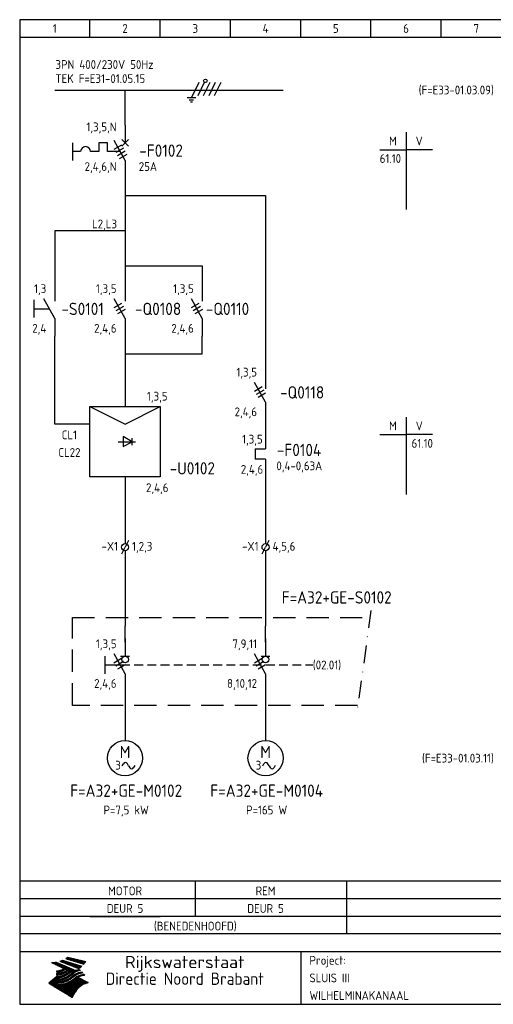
# Model space of a CAD drawing. Extents: x 10 to 410, y 10 to 290.
# Tile 1 of 2: x 10 to 145, y 10 to 290. Entities that reach past the tile are written whole.
import ezdxf
from ezdxf.enums import TextEntityAlignment as Align

# ---------------------------------------------------------------- set-up
doc = ezdxf.new("R2010")
doc.units = 0
doc.header["$MEASUREMENT"] = 0
doc.header["$PDMODE"] = 1
for name, pattern in [('DASHDOT', [1, 0.5, -0.25, 0, -0.25]), ('DASHED', [0.75, 0.5, -0.25]), ('HIDDEN', [9.525, 6.35, -3.175])]:
    doc.linetypes.add(name, pattern=pattern)
for name, color, linetype in [('0-25', 7, 'CONTINUOUS'), ('0-35', 2, 'CONTINUOUS'), ('0-50', 3, 'CONTINUOUS'), ('B-25', 7, 'CONTINUOUS'), ('B-35', 2, 'CONTINUOUS'), ('S-25', 7, 'CONTINUOUS'), ('S-70', 5, 'CONTINUOUS')]:
    doc.layers.add(name, color=color, linetype=linetype)
doc.styles.add('ISO', font='iso.shx')
doc.styles.get("Standard").update_dxf_attribs({"font": 'iso.shx'})

# ---------------------------------------------------------------- blocks, each defined once
blk = doc.blocks.new('KADERA3')
at = {"layer": '0-25'}
for p, q in [((30, 285), (30, 290)), ((50, 285), (50, 290)), ((70, 285), (70, 290)), ((90, 285), (90, 290)), ((110, 285), (110, 290)), ((130, 285), (130, 290)), ((10, 285), (410, 285)), ((410, 45), (10, 45)), ((410, 40), (10, 40)), ((410, 35), (10, 35)), ((410, 30), (10, 30))]:
    blk.add_line(p, q, dxfattribs=at)
at = {"layer": '0-25', "color": 7}
for p, q in [((21.94, 22.42), (22.53, 22.42)), ((22.06, 22.48), (22.36, 22.48)), ((22.18, 22.53), (27.65, 20.8)), ((22.18, 22.53), (27.65, 20.8)), ((23.14, 22.99), (28.22, 21.46)), ((23.14, 22.99), (28.22, 21.46)), ((23.15, 22.98), (25.33, 22.98)), ((23.23, 23.04), (25.09, 23.04)), ((23.32, 23.1), (24.84, 23.1)), ((23.34, 22.93), (25.57, 22.93)), ((23.4, 23.15), (24.6, 23.15)), ((23.49, 23.21), (24.36, 23.21)), ((23.52, 22.87), (25.81, 22.87)), ((23.57, 23.27), (24.12, 23.27)), ((23.64, 23.32), (23.87, 23.32)), ((23.7, 23.36), (28.82, 22.17)), ((23.7, 23.36), (28.82, 22.17)), ((23.71, 22.82), (26.06, 22.82)), ((23.9, 22.76), (26.3, 22.76)), ((24.09, 22.7), (26.54, 22.7)), ((24.27, 22.65), (26.78, 22.65)), ((24.46, 22.59), (27.03, 22.59)), ((24.65, 22.53), (27.27, 22.53)), ((24.84, 22.48), (27.51, 22.48)), ((25.02, 22.42), (27.75, 22.42)), ((19.1, 21.89), (25.12, 19)), ((19.1, 21.89), (25.12, 19)), ((19.17, 21.86), (20.7, 21.86)), ((19.29, 21.8), (20.83, 21.8)), ((19.4, 21.75), (20.96, 21.75)), ((19.52, 21.69), (21.09, 21.69)), ((19.64, 21.63), (21.22, 21.63)), ((19.74, 21.92), (20.56, 21.92)), ((19.75, 21.58), (21.36, 21.58)), ((19.87, 21.52), (21.49, 21.52)), ((19.99, 21.47), (21.62, 21.47)), ((20.11, 21.41), (21.75, 21.41)), ((20.22, 21.35), (21.88, 21.35)), ((20.25, 21.97), (20.43, 21.97)), ((20.34, 21.3), (22.02, 21.3)), ((20.38, 21.99), (26.02, 19.59)), ((20.38, 21.99), (26.02, 19.59)), ((20.46, 21.24), (22.15, 21.24)), ((20.57, 21.18), (22.28, 21.18)), ((20.69, 21.13), (22.41, 21.13)), ((20.81, 21.07), (22.55, 21.07)), ((20.92, 21.02), (22.68, 21.02)), ((21.04, 20.96), (22.81, 20.96)), ((21.16, 20.9), (22.94, 20.9)), ((21.19, 19.61), (22.35, 19.61)), ((21.27, 20.85), (23.07, 20.85)), ((21.39, 20.79), (23.21, 20.79)), ((21.42, 19.67), (22.47, 19.67)), ((21.47, 22.25), (26.83, 20.19)), ((21.47, 22.25), (26.83, 20.19)), ((21.49, 22.25), (23.07, 22.25)), ((21.51, 20.73), (23.34, 20.73)), ((21.6, 22.2), (23.25, 22.2)), ((21.62, 19.72), (22.59, 19.72)), ((21.63, 20.68), (23.47, 20.68)), ((21.65, 22.31), (22.89, 22.31)), ((21.74, 20.62), (23.6, 20.62)), ((21.75, 22.14), (23.42, 22.14)), ((21.8, 22.37), (22.71, 22.37)), ((21.8, 19.78), (22.69, 19.78)), ((21.86, 20.57), (23.73, 20.57)), ((21.9, 22.08), (23.6, 22.08)), ((21.96, 19.83), (22.79, 19.83)), ((21.98, 20.51), (23.87, 20.51)), ((22.04, 22.03), (23.78, 22.03)), ((22.09, 20.45), (24, 20.45)), ((22.11, 19.89), (22.89, 19.89)), ((22.19, 21.97), (23.96, 21.97)), ((22.21, 20.4), (24.13, 20.4)), ((22.24, 19.95), (22.99, 19.95)), ((22.33, 20.34), (24.26, 20.34)), ((22.34, 21.92), (24.13, 21.92)), ((22.37, 20), (23.08, 20)), ((22.44, 20.28), (24.4, 20.28)), ((22.48, 21.86), (24.31, 21.86)), ((22.49, 20.06), (23.04, 20.06)), ((22.56, 20.23), (24.53, 20.23)), ((22.61, 20.12), (22.93, 20.12)), ((22.63, 21.8), (24.49, 21.8)), ((22.68, 20.17), (24.66, 20.17)), ((22.71, 20.17), (22.82, 20.17)), ((23.11, 20.02), (22.77, 20.2)), ((23.11, 20.02), (22.77, 20.2)), ((22.78, 21.75), (24.67, 21.75)), ((22.79, 20.12), (24.79, 20.12)), ((22.91, 20.06), (24.92, 20.06)), ((22.92, 21.69), (24.85, 21.69)), ((23.03, 20), (25.06, 20)), ((23.07, 21.63), (25.02, 21.63)), ((23.15, 19.95), (25.19, 19.95)), ((23.22, 21.58), (25.2, 21.58)), ((23.26, 19.89), (25.32, 19.89)), ((23.3, 19.61), (23.88, 19.61)), ((23.36, 21.52), (25.38, 21.52)), ((23.38, 19.83), (25.45, 19.83)), ((23.39, 19.67), (23.81, 19.67)), ((23.45, 19.7), (23.58, 19.79)), ((23.45, 19.7), (23.58, 19.79)), ((23.48, 19.72), (23.7, 19.72)), ((23.5, 19.78), (25.58, 19.78)), ((23.51, 21.47), (25.56, 21.47)), ((23.56, 19.78), (23.59, 19.78)), ((23.56, 19.39), (23.9, 19.62)), ((23.56, 19.39), (23.9, 19.62)), ((23.58, 19.79), (23.9, 19.62)), ((23.58, 19.79), (23.9, 19.62)), ((23.61, 19.72), (25.72, 19.72)), ((23.66, 21.41), (25.74, 21.41)), ((23.73, 19.67), (25.85, 19.67)), ((23.8, 21.35), (25.91, 21.35)), ((23.85, 19.61), (25.98, 19.61)), ((23.95, 21.3), (26.09, 21.3)), ((24.09, 21.24), (26.27, 21.24)), ((24.24, 21.18), (26.45, 21.18)), ((24.39, 21.13), (26.62, 21.13)), ((24.53, 21.07), (26.8, 21.07)), ((24.68, 21.02), (26.98, 21.02)), ((24.83, 20.96), (27.16, 20.96)), ((24.97, 20.9), (27.34, 20.9)), ((25.12, 20.85), (27.51, 20.85)), ((25.21, 22.37), (28, 22.37)), ((25.27, 20.79), (27.63, 20.79)), ((25.4, 22.31), (28.24, 22.31)), ((25.41, 20.73), (27.57, 20.73)), ((25.56, 20.68), (27.51, 20.68)), ((25.58, 22.25), (28.48, 22.25)), ((25.71, 20.62), (27.44, 20.62)), ((25.77, 22.2), (28.72, 22.2)), ((25.85, 20.57), (27.37, 20.57)), ((25.96, 22.14), (28.79, 22.14)), ((26, 20.51), (27.29, 20.51)), ((26.06, 19.61), (26.85, 19.61)), ((26.15, 22.08), (28.75, 22.08)), ((26.15, 20.45), (27.22, 20.45)), ((26.21, 19.67), (27.23, 19.67)), ((26.29, 20.4), (27.14, 20.4)), ((26.33, 22.03), (28.71, 22.03)), ((26.44, 20.34), (27.06, 20.34)), ((26.44, 19.72), (27.18, 19.72)), ((26.52, 21.97), (28.66, 21.97)), ((26.59, 20.28), (26.97, 20.28)), ((26.71, 21.92), (28.62, 21.92)), ((26.73, 20.23), (26.89, 20.23)), ((26.9, 21.86), (28.57, 21.86)), ((27.08, 21.8), (28.52, 21.8)), ((27.13, 19.78), (27.25, 19.64)), ((27.13, 19.78), (27.25, 19.64)), ((27.27, 21.75), (28.48, 21.75)), ((27.46, 21.69), (28.43, 21.69)), ((27.65, 21.63), (28.38, 21.63)), ((27.83, 21.58), (28.33, 21.58)), ((28.02, 21.52), (28.28, 21.52)), ((28.21, 21.47), (28.22, 21.47)), ((20.58, 17.88), (18.3, 16)), ((20.58, 17.88), (18.3, 16)), ((19.33, 16.85), (21.07, 16.85)), ((19.4, 16.91), (21.55, 16.91)), ((19.47, 16.97), (21.88, 16.97)), ((19.54, 17.02), (22.13, 17.02)), ((19.61, 17.08), (22.34, 17.08)), ((19.67, 17.13), (20.6, 17.13)), ((19.74, 17.19), (20.6, 17.19)), ((19.81, 17.25), (20.6, 17.25)), ((19.88, 17.3), (20.6, 17.3)), ((19.95, 17.36), (20.6, 17.36)), ((20.01, 17.42), (20.6, 17.42)), ((20.08, 17.47), (20.93, 17.47)), ((20.15, 17.53), (21.26, 17.53)), ((20.22, 17.58), (21.51, 17.58)), ((20.29, 17.64), (21.72, 17.64)), ((20.35, 17.7), (21.9, 17.7)), ((20.42, 17.75), (22.07, 17.75)), ((20.49, 17.81), (22.22, 17.81)), ((20.56, 17.87), (22.36, 17.87)), ((20.6, 19.11), (20.58, 19.51)), ((20.6, 19.11), (20.58, 19.51)), ((20.58, 19.5), (22.09, 19.5)), ((20.58, 19.44), (21.95, 19.44)), ((20.59, 19.38), (21.79, 19.38)), ((20.59, 19.33), (21.62, 19.33)), ((20.59, 19.27), (21.42, 19.27)), ((20.6, 19.22), (21.2, 19.22)), ((20.6, 19.16), (20.93, 19.16)), ((20.6, 19.11), (20.69, 19.12)), ((20.6, 19.11), (20.69, 19.12)), ((20.6, 18.79), (20.77, 18.81)), ((20.6, 18.79), (20.77, 18.81)), ((20.6, 18.29), (20.6, 18.79)), ((20.6, 18.29), (20.6, 18.79)), ((20.6, 18.77), (22.46, 18.77)), ((20.6, 18.71), (22.33, 18.71)), ((20.6, 18.65), (22.19, 18.65)), ((20.6, 18.6), (22.04, 18.6)), ((20.6, 18.54), (21.87, 18.54)), ((20.6, 18.48), (21.68, 18.48)), ((20.6, 18.43), (21.46, 18.43)), ((20.6, 18.37), (21.21, 18.37)), ((20.6, 18.29), (20.88, 18.32)), ((20.6, 18.29), (20.88, 18.32)), ((20.6, 18.32), (20.87, 18.32)), ((20.6, 17.88), (20.86, 17.91)), ((20.6, 17.88), (20.86, 17.91)), ((20.6, 17.43), (20.97, 17.48)), ((20.6, 17.43), (20.97, 17.48)), ((20.6, 17.43), (20.6, 17.09)), ((20.6, 17.43), (20.6, 17.09)), ((20.6, 17.09), (21.26, 17.16)), ((20.6, 17.09), (21.26, 17.16)), ((20.6, 16.8), (21.37, 16.89)), ((20.6, 16.8), (21.37, 16.89)), ((20.6, 16.8), (20.6, 16.45)), ((20.6, 16.8), (20.6, 16.45)), ((20.9, 19.55), (22.23, 19.55)), ((20.9, 18.82), (22.59, 18.82)), ((20.98, 17.92), (22.5, 17.92)), ((21.02, 17.13), (22.53, 17.13)), ((21.32, 18.88), (22.71, 18.88)), ((21.32, 17.98), (22.62, 17.98)), ((21.47, 17.19), (22.7, 17.19)), ((21.59, 18.03), (22.74, 18.03)), ((21.61, 18.93), (22.82, 18.93)), ((21.77, 17.25), (22.85, 17.25)), ((21.8, 18.09), (22.85, 18.09)), ((21.84, 18.99), (22.92, 18.99)), ((21.99, 18.15), (22.95, 18.15)), ((22.01, 17.3), (22.99, 17.3)), ((22.03, 19.05), (23.03, 19.05)), ((22.16, 18.2), (23.05, 18.2)), ((22.21, 19.1), (23.12, 19.1)), ((22.21, 17.36), (23.12, 17.36)), ((22.31, 18.26), (23.15, 18.26)), ((22.36, 19.16), (23.22, 19.16)), ((22.39, 17.42), (23.24, 17.42)), ((22.45, 18.32), (23.24, 18.32)), ((22.51, 19.22), (23.3, 19.22)), ((22.56, 17.47), (23.36, 17.47)), ((22.59, 18.37), (23.33, 18.37)), ((22.64, 19.27), (23.39, 19.27)), ((22.71, 18.43), (23.42, 18.43)), ((22.71, 17.53), (23.47, 17.53)), ((22.77, 19.33), (23.47, 19.33)), ((22.83, 18.48), (23.5, 18.48)), ((22.84, 17.58), (23.57, 17.58)), ((22.89, 19.38), (23.55, 19.38)), ((22.94, 18.54), (23.58, 18.54)), ((22.96, 16.85), (23.86, 16.85)), ((22.97, 17.64), (23.67, 17.64)), ((23, 19.44), (23.63, 19.44)), ((23.04, 18.6), (23.66, 18.6)), ((23.1, 19.5), (23.72, 19.5)), ((23.1, 17.7), (23.77, 17.7)), ((23.12, 16.91), (23.96, 16.91)), ((23.14, 18.65), (23.74, 18.65)), ((23.21, 19.55), (23.8, 19.55)), ((23.21, 17.75), (23.86, 17.75)), ((23.24, 18.71), (23.82, 18.71)), ((23.26, 16.97), (24.05, 16.97)), ((23.32, 17.81), (23.95, 17.81)), ((23.33, 18.77), (23.91, 18.77)), ((23.39, 17.02), (24.14, 17.02)), ((23.42, 18.82), (23.99, 18.82)), ((23.42, 17.87), (24.03, 17.87)), ((23.51, 18.88), (24.07, 18.88)), ((23.52, 17.92), (24.11, 17.92)), ((23.52, 17.08), (24.22, 17.08)), ((23.54, 18.9), (24.3, 19.42)), ((23.54, 18.9), (24.3, 19.42)), ((23.59, 18.93), (24.15, 18.93)), ((23.62, 17.98), (24.2, 17.98)), ((23.63, 17.13), (24.3, 17.13)), ((23.65, 18.59), (24.62, 19.25)), ((23.65, 18.59), (24.62, 19.25)), ((23.67, 18.99), (24.23, 18.99)), ((23.71, 18.03), (24.28, 18.03)), ((23.75, 19.05), (24.32, 19.05)), ((23.75, 17.19), (24.38, 17.19)), ((23.79, 18.09), (24.36, 18.09)), ((23.83, 19.1), (24.4, 19.1)), ((23.85, 17.25), (24.46, 17.25)), ((23.88, 18.15), (24.44, 18.15)), ((23.92, 19.16), (24.48, 19.16)), ((23.94, 18.19), (25.23, 19.07)), ((23.94, 18.19), (25.23, 19.07)), ((23.95, 17.3), (24.55, 17.3)), ((23.96, 19.55), (25.96, 19.55)), ((23.96, 18.2), (24.53, 18.2)), ((24, 19.22), (24.56, 19.22)), ((24.04, 18.26), (24.61, 18.26)), ((24.05, 17.36), (24.63, 17.36)), ((24.06, 17.88), (25.34, 18.76)), ((24.06, 17.88), (25.34, 18.76)), ((24.08, 19.5), (25.88, 19.5)), ((24.08, 19.27), (24.58, 19.27)), ((24.13, 18.32), (24.69, 18.32)), ((24.14, 17.42), (24.71, 17.42)), ((24.16, 19.33), (24.47, 19.33)), ((24.2, 19.44), (25.79, 19.44)), ((24.21, 18.37), (24.77, 18.37)), ((24.23, 17.47), (24.79, 17.47)), ((24.24, 17.48), (25.52, 18.36)), ((24.24, 17.48), (25.52, 18.36)), ((24.25, 19.38), (24.36, 19.38)), ((24.29, 18.43), (24.85, 18.43)), ((24.3, 19.42), (24.62, 19.25)), ((24.3, 19.42), (24.62, 19.25)), ((24.31, 19.38), (25.71, 19.38)), ((24.31, 17.53), (24.87, 17.53)), ((24.35, 17.17), (25.64, 18.05)), ((24.35, 17.17), (25.64, 18.05)), ((24.37, 18.48), (24.94, 18.48)), ((24.39, 17.58), (24.96, 17.58)), ((24.43, 19.33), (25.62, 19.33)), ((24.45, 18.54), (25.02, 18.54)), ((24.47, 17.64), (25.04, 17.64)), ((24.54, 18.6), (25.1, 18.6)), ((24.55, 19.27), (25.54, 19.27)), ((24.56, 17.7), (25.12, 17.7)), ((24.62, 18.65), (25.18, 18.65)), ((24.63, 16.72), (25.91, 17.6)), ((24.63, 16.72), (25.91, 17.6)), ((24.64, 17.75), (25.2, 17.75)), ((24.67, 19.22), (25.45, 19.22)), ((24.7, 18.71), (25.27, 18.71)), ((24.72, 17.81), (25.29, 17.81)), ((24.78, 19.16), (25.37, 19.16)), ((24.78, 18.77), (25.34, 18.77)), ((24.8, 17.87), (25.37, 17.87)), ((24.82, 16.85), (28.23, 16.85)), ((24.87, 18.82), (25.4, 18.82)), ((24.89, 17.92), (25.45, 17.92)), ((24.9, 19.1), (25.28, 19.1)), ((24.9, 16.91), (28.11, 16.91)), ((24.95, 18.88), (25.45, 18.88)), ((24.97, 17.98), (25.53, 17.98)), ((24.99, 16.97), (28, 16.97)), ((25.02, 19.05), (25.2, 19.05)), ((25.03, 18.93), (25.51, 18.93)), ((25.05, 18.03), (25.61, 18.03)), ((25.07, 17.02), (27.89, 17.02)), ((25.11, 18.99), (25.57, 18.99)), ((26.02, 19.59), (25.12, 19)), ((26.02, 19.59), (25.12, 19)), ((25.13, 18.09), (25.68, 18.09)), ((25.15, 17.08), (27.77, 17.08)), ((25.19, 19.05), (25.63, 19.05)), ((25.21, 18.15), (25.75, 18.15)), ((25.23, 17.13), (27.66, 17.13)), ((25.26, 19.1), (25.7, 19.1)), ((25.3, 18.2), (25.82, 18.2)), ((25.31, 17.19), (27.55, 17.19)), ((25.33, 19.16), (25.77, 19.16)), ((25.38, 18.26), (25.89, 18.26)), ((25.39, 19.22), (25.85, 19.22)), ((25.4, 17.25), (27.43, 17.25)), ((25.46, 18.32), (25.97, 18.32)), ((25.47, 19.27), (25.93, 19.27)), ((25.48, 17.3), (27.32, 17.3)), ((25.54, 19.33), (26.03, 19.33)), ((25.54, 18.37), (26.06, 18.37)), ((25.56, 17.36), (27.21, 17.36)), ((25.62, 18.43), (26.14, 18.43)), ((25.63, 19.38), (26.13, 19.38)), ((25.64, 17.42), (27.1, 17.42)), ((25.7, 18.48), (26.24, 18.48)), ((25.72, 19.44), (26.24, 19.44)), ((25.73, 17.47), (26.98, 17.47)), ((25.79, 18.54), (26.34, 18.54)), ((25.81, 17.53), (26.87, 17.53)), ((25.82, 19.5), (26.36, 19.5)), ((25.89, 18.6), (26.46, 18.6)), ((25.89, 17.58), (26.76, 17.58)), ((25.93, 19.55), (26.53, 19.55)), ((25.96, 17.64), (26.64, 17.64)), ((25.99, 18.65), (26.58, 18.65)), ((26.04, 17.7), (26.59, 17.7)), ((26.1, 18.71), (26.72, 18.71)), ((26.12, 17.75), (26.67, 17.75)), ((26.2, 17.81), (26.76, 17.81)), ((26.23, 18.77), (26.89, 18.77)), ((26.29, 17.87), (26.86, 17.87)), ((26.37, 18.82), (27.09, 18.82)), ((26.39, 17.92), (26.97, 17.92)), ((26.49, 17.98), (27.09, 17.98)), ((26.53, 18.88), (27.34, 18.88)), ((26.56, 17.68), (29.54, 16.2)), ((26.56, 17.68), (29.54, 16.2)), ((26.6, 18.03), (27.22, 18.03)), ((26.72, 18.09), (27.38, 18.09)), ((26.73, 18.93), (27.66, 18.93)), ((26.85, 18.15), (27.56, 18.15)), ((26.99, 18.99), (27.9, 18.99)), ((27, 18.2), (27.8, 18.2)), ((27.18, 18.26), (28.13, 18.26)), ((27.26, 19.05), (27.84, 19.05)), ((27.39, 18.32), (28.47, 18.32)), ((27.7, 18.37), (28.49, 18.37)), ((27.78, 19.1), (27.93, 18.96)), ((27.78, 19.1), (27.93, 18.96)), ((28, 18.43), (28.44, 18.43)), ((28.39, 18.48), (28.54, 18.32)), ((28.39, 18.48), (28.54, 18.32)), ((24.94, 11.97), (18.3, 16)), ((24.94, 11.97), (18.3, 16)), ((18.31, 16.01), (20.96, 16.01)), ((18.38, 16.07), (21.46, 16.07)), ((18.38, 15.95), (20.6, 15.95)), ((18.45, 16.12), (21.88, 16.12)), ((18.47, 15.9), (20.6, 15.9)), ((18.52, 16.18), (22.15, 16.18)), ((18.57, 15.84), (20.6, 15.84)), ((18.59, 16.23), (22.38, 16.23)), ((18.65, 16.29), (22.58, 16.29)), ((18.66, 15.78), (20.6, 15.78)), ((18.72, 16.35), (22.75, 16.35)), ((18.75, 15.73), (20.6, 15.73)), ((18.79, 16.4), (22.91, 16.4)), ((18.85, 15.67), (20.6, 15.67)), ((18.86, 16.46), (20.6, 16.46)), ((18.93, 16.52), (20.6, 16.52)), ((18.94, 15.62), (20.6, 15.62)), ((18.99, 16.57), (20.6, 16.57)), ((19.03, 15.56), (27.83, 15.56)), ((19.06, 16.63), (20.6, 16.63)), ((19.12, 15.5), (27.75, 15.5)), ((19.13, 16.68), (20.6, 16.68)), ((19.2, 16.74), (20.6, 16.74)), ((19.22, 15.45), (27.66, 15.45)), ((19.27, 16.8), (20.6, 16.8)), ((19.31, 15.39), (27.58, 15.39)), ((19.4, 15.33), (27.5, 15.33)), ((19.49, 15.28), (27.43, 15.28)), ((19.59, 15.22), (27.36, 15.22)), ((19.68, 15.17), (27.29, 15.17)), ((19.77, 15.11), (27.22, 15.11)), ((19.86, 15.05), (27.15, 15.05)), ((19.96, 15), (27.09, 15)), ((20.05, 14.94), (27.02, 14.94)), ((20.14, 14.88), (26.96, 14.88)), ((20.24, 14.83), (26.9, 14.83)), ((20.33, 14.77), (26.84, 14.77)), ((20.42, 14.72), (26.79, 14.72)), ((20.51, 14.66), (26.73, 14.66)), ((20.6, 16.45), (21.56, 16.56)), ((20.6, 16.45), (21.56, 16.56)), ((20.6, 15.97), (21.67, 16.09)), ((20.6, 15.97), (21.67, 16.09)), ((20.6, 15.97), (20.6, 15.58)), ((20.6, 15.97), (20.6, 15.58)), ((20.6, 15.58), (21.95, 15.73)), ((20.6, 15.58), (21.95, 15.73)), ((20.61, 14.6), (26.68, 14.6)), ((20.7, 16.46), (23.06, 16.46)), ((20.7, 14.55), (26.62, 14.55)), ((20.79, 14.49), (26.57, 14.49)), ((20.88, 14.43), (26.52, 14.43)), ((20.94, 15.62), (27.92, 15.62)), ((20.98, 14.38), (26.47, 14.38)), ((21.07, 14.32), (26.42, 14.32)), ((21.16, 14.27), (26.38, 14.27)), ((21.2, 16.52), (23.2, 16.52)), ((21.25, 14.21), (26.33, 14.21)), ((21.35, 14.15), (26.29, 14.15)), ((21.44, 14.1), (26.24, 14.1)), ((21.45, 15.67), (28.01, 15.67)), ((21.53, 14.04), (26.2, 14.04)), ((21.72, 16.57), (23.32, 16.57)), ((21.96, 15.73), (28.11, 15.73)), ((22.1, 16.63), (23.44, 16.63)), ((22.34, 15.78), (28.21, 15.78)), ((22.38, 16.68), (23.56, 16.68)), ((22.6, 16.74), (23.66, 16.74)), ((22.62, 15.84), (28.33, 15.84)), ((22.79, 16.8), (23.77, 16.8)), ((22.84, 15.9), (28.52, 15.9)), ((23.04, 15.95), (28.71, 15.95)), ((23.21, 16.01), (28.9, 16.01)), ((23.37, 16.07), (29.08, 16.07)), ((23.51, 16.12), (29.27, 16.12)), ((29.41, 16.17), (23.65, 16.17)), ((23.77, 16.23), (29.47, 16.23)), ((23.89, 16.29), (29.36, 16.29)), ((24, 16.35), (29.24, 16.35)), ((24.11, 16.4), (29.13, 16.4)), ((24.21, 16.46), (29.02, 16.46)), ((24.31, 16.52), (28.91, 16.52)), ((24.4, 16.57), (28.79, 16.57)), ((24.49, 16.63), (28.68, 16.63)), ((24.57, 16.68), (28.57, 16.68)), ((24.66, 16.74), (28.45, 16.74)), ((24.74, 16.8), (28.34, 16.8)), ((28.29, 15.83), (29.54, 16.2)), ((28.29, 15.83), (29.54, 16.2)), ((29.54, 16.2), (29.45, 16.17)), ((29.54, 16.2), (29.45, 16.17)), ((29.46, 16.18), (29.47, 16.18)), ((21.63, 13.98), (26.16, 13.98)), ((21.72, 13.93), (26.12, 13.93)), ((21.81, 13.87), (26.08, 13.87)), ((21.9, 13.82), (26.04, 13.82)), ((22, 13.76), (26, 13.76)), ((22.09, 13.7), (25.96, 13.7)), ((22.18, 13.65), (25.93, 13.65)), ((22.27, 13.59), (25.89, 13.59)), ((22.37, 13.53), (25.86, 13.53)), ((22.46, 13.48), (25.82, 13.48)), ((22.55, 13.42), (25.79, 13.42)), ((22.65, 13.37), (25.76, 13.37)), ((22.74, 13.31), (25.73, 13.31)), ((22.83, 13.25), (25.69, 13.25)), ((22.92, 13.2), (25.66, 13.2)), ((23.02, 13.14), (25.63, 13.14)), ((23.11, 13.08), (25.59, 13.08)), ((23.2, 13.03), (25.56, 13.03)), ((23.29, 12.97), (25.53, 12.97)), ((23.39, 12.92), (25.5, 12.92)), ((23.48, 12.86), (25.46, 12.86)), ((23.57, 12.8), (25.43, 12.8)), ((23.66, 12.75), (25.4, 12.75)), ((23.76, 12.69), (25.36, 12.69)), ((23.85, 12.63), (25.33, 12.63)), ((23.94, 12.58), (25.3, 12.58)), ((24.04, 12.52), (25.26, 12.52)), ((24.13, 12.47), (25.23, 12.47)), ((24.22, 12.41), (25.2, 12.41)), ((24.31, 12.35), (25.17, 12.35)), ((24.41, 12.3), (25.13, 12.3)), ((24.5, 12.24), (25.1, 12.24)), ((24.59, 12.18), (25.07, 12.18)), ((24.68, 12.13), (25.03, 12.13)), ((24.78, 12.07), (25, 12.07)), ((24.87, 12.02), (24.97, 12.02)), ((24.94, 11.97), (25.81, 13.45)), ((24.94, 11.97), (25.81, 13.45))]:
    blk.add_line(p, q, dxfattribs=at)
for centre, radius, start, end in [((19.84, 27.26), 5.27, 288.0217, 296.3084), ((19.84, 27.26), 5.27, 288.0217, 296.3084), ((20.49, 27.56), 5.28, 300.0654, 307.393), ((20.49, 27.56), 5.28, 300.0654, 307.393), ((19.15, 29.7), 7.8, 269.6055, 279.0886), ((19.15, 29.7), 7.8, 269.6055, 279.0886), ((19.93, 25.38), 5.91, 276.3402, 298.7463), ((19.93, 25.38), 5.91, 276.3402, 298.7463), ((19.84, 25.09), 6.03, 278.129, 302.868), ((19.84, 25.09), 6.03, 278.129, 302.868), ((20.35, 24.56), 5.76, 274.164, 302.5474), ((20.35, 24.56), 5.76, 274.164, 302.5474), ((27.05, 17.17), 2.63, 107.4286, 133.7799), ((27.05, 17.17), 2.63, 107.4286, 133.7799), ((27.01, 16.84), 2.93, 87.7348, 104.8316), ((27.01, 16.84), 2.93, 87.7348, 104.8316), ((27.37, 15.71), 3.93, 91.7838, 103.2817), ((27.37, 15.71), 3.93, 91.7838, 103.2817), ((24.11, 24.7), 5.26, 301.1147, 312.2814), ((24.11, 24.7), 5.26, 301.1147, 312.2814), ((21.95, 27.32), 8.59, 316.9248, 323.1399), ((21.95, 27.32), 8.59, 316.9248, 323.1399), ((20.21, 23.78), 5.91, 273.6149, 304.3803), ((20.21, 23.78), 5.91, 273.6149, 304.3803), ((20.05, 24.28), 6.02, 277.9472, 305.7139), ((20.05, 24.28), 6.02, 277.9472, 305.7139), ((20.04, 23.49), 6.09, 278.8115, 306.4242), ((20.04, 23.49), 6.09, 278.8115, 306.4242), ((20.53, 23.07), 5.96, 277.0519, 304.973), ((20.53, 23.07), 5.96, 277.0519, 304.973), ((20.72, 22.76), 5.91, 276.3402, 304.3803), ((20.72, 22.76), 5.91, 276.3402, 304.3803), ((21.06, 22.34), 5.81, 274.9043, 303.1745), ((21.06, 22.34), 5.81, 274.9043, 303.1745), ((20.82, 22.06), 6.04, 278.1111, 305.8489), ((20.82, 22.06), 6.04, 278.1111, 305.8489), ((27.45, 16.91), 2.81, 110.4143, 138.7411), ((27.45, 16.91), 2.81, 110.4143, 138.7411), ((27.57, 15.64), 3.4, 98.1566, 126.9045), ((27.57, 15.64), 3.4, 98.1566, 126.9045), ((27.91, 15.54), 3.39, 100.5835, 132.088), ((27.91, 15.54), 3.39, 100.5835, 132.088), ((28.21, 14.74), 3.67, 95.7581, 128.7216), ((28.21, 14.74), 3.67, 95.7581, 128.7216), ((28.4, 15.05), 3.21, 96.3886, 125.0052), ((28.4, 15.05), 3.21, 96.3886, 125.0052), ((27.82, 16.31), 2.8, 90.634, 105.1984), ((27.82, 16.31), 2.8, 90.634, 105.1984), ((28.19, 15.04), 3.93, 93.8342, 103.2817), ((28.19, 15.04), 3.93, 93.8342, 103.2817), ((28.58, 15.69), 2.8, 93.8141, 105.1984), ((28.58, 15.69), 2.8, 93.8141, 105.1984), ((28.95, 14.41), 3.93, 96.0135, 103.2817), ((28.95, 14.41), 3.93, 96.0135, 103.2817), ((21.3, 21.6), 5.91, 276.3402, 304.3803), ((21.3, 21.6), 5.91, 276.3402, 304.3803), ((31.24, 10.26), 6.3, 117.9568, 149.6251), ((31.24, 10.26), 6.3, 117.9568, 149.6251)]:
    blk.add_arc(centre, radius, start, end, dxfattribs=at)
at = {"layer": '0-35'}
blk.add_line((90, 25), (90, 10), dxfattribs=at)
at = {"layer": '0-50'}
blk.add_line((10, 25), (410, 25), dxfattribs=at)
blk.add_lwpolyline([(10, 10), (410, 10), (410, 290), (10, 290)], close=True, dxfattribs=at)
at = {"layer": '0-25', "style": 'ISO'}
blk.add_text('Project:', height=2.5, dxfattribs=at).set_placement((92.5, 22.5), align=Align.MIDDLE_LEFT)
for tag, p in [('STR1', (20, 287.5)), ('STR2', (40, 287.5)), ('STR3', (60, 287.5)), ('STR4', (80, 287.5)), ('STR5', (100, 287.5)), ('STR6', (120, 287.5)), ('STR7', (140, 287.5)), ('STR8', (160, 287.5)), ('STR9', (180, 287.5)), ('STR10', (200, 287.5)), ('STR11', (220, 287.5)), ('STR12', (240, 287.5)), ('STR13', (260, 287.5)), ('STR14', (280, 287.5)), ('STR15', (300, 287.5)), ('STR16', (320, 287.5)), ('STR17', (340, 287.5)), ('STR18', (360, 287.5)), ('STR19', (380, 287.5)), ('STR20', (400, 287.5)), ('W', (180, 12.5)), ('Z', (310, 12.5)), ('Y', (327.5, 12.5))]:
    blk.add_attdef(tag, text='', height=2.5, dxfattribs=at).set_placement(p, align=Align.MIDDLE)
for tag, p in [('N', (220, 22.5)), ('B', (92.5, 17.5)), ('P', (220, 17.5)), ('C', (92.5, 12.5)), ('U', (220, 12.5)), ('REV', (295, 12.5))]:
    blk.add_attdef(tag, text='', height=2.5, dxfattribs=at).set_placement(p, align=Align.MIDDLE_LEFT)
at = {"layer": '0-35', "style": 'ISO', "width": 1.182609}
blk.add_text('Rijkswaterstaat', height=3.5, dxfattribs=at).set_placement((40, 20.28), (74, 20.28), align=Align.FIT)
at = {"layer": '0-35', "color": 2, "style": 'ISO', "width": 1.016949}
blk.add_text('Directie Noord Brabant', height=3.5, dxfattribs=at).set_placement((34.5, 15.53), (79.5, 15.53), align=Align.FIT)
at = {"layer": '0-35', "style": 'ISO'}
blk.add_attdef('RNR', text='', height=3.5, dxfattribs=at).set_placement((305, 17.5), align=Align.MIDDLE)
for tag, p in [('X', (178.5, 17.5)), ('FORM', (402.5, 15))]:
    blk.add_attdef(tag, text='', height=3.5, dxfattribs=at).set_placement(p, align=Align.MIDDLE_LEFT)
at = {"layer": '0-50', "style": 'ISO'}
for tag, p in [('M', (342.5, 15)), ('O', (365, 15))]:
    blk.add_attdef(tag, text='', height=5, dxfattribs=at).set_placement(p, align=Align.MIDDLE)
blk.add_attdef('Q', text='', height=5, dxfattribs=at).set_placement((382.5, 15), align=Align.MIDDLE_LEFT)
blk = doc.blocks.new('0034')
at = {"layer": 'S-25'}
for p, q in [((0, 0), (0, -5)), ((0, -10), (-3.12, -4.38)), ((0, -10), (0, -15))]:
    blk.add_line(p, q, dxfattribs=at)
at = {"layer": 'B-25'}
for tag, p in [('KN1', (-2.43, -2.73)), ('KN2', (-2.43, -14.01))]:
    blk.add_attdef(tag, text='', height=2.5, dxfattribs=at).set_placement(p, align=Align.RIGHT)
blk.add_attdef('OM1', (4, -13.01), '', height=2.5, dxfattribs=at)
at = {"layer": 'B-35'}
blk.add_attdef('KT', (4.14, -8.99), '', height=3.5, dxfattribs=at)
blk = doc.blocks.new('0041')
at = {"layer": 'S-25'}
for p, q in [((0, 0), (0, -5)), ((0, -10), (-3.12, -4.38)), ((-1.25, -5), (1.25, -5)), ((0, -10), (0, -11.26))]:
    blk.add_line(p, q, dxfattribs=at)
blk.add_circle((0, -5.94), 0.938, dxfattribs=at)
at = {"layer": 'B-25'}
for tag, p in [('KN1', (-2.43, -2.73)), ('KN2', (-2.43, -14.01))]:
    blk.add_attdef(tag, text='', height=2.5, dxfattribs=at).set_placement(p, align=Align.RIGHT)
blk.add_attdef('OM1', (3, -13.01), '', height=2.5, dxfattribs=at)
at = {"layer": 'B-35'}
blk.add_attdef('KT', (3.14, -8.99), '', height=3.5, dxfattribs=at)
blk = doc.blocks.new('0028')
at = {"layer": 'B-25'}
for p, q in [((-0.78, -7.17), (-0.45, -6.59)), ((1, -7.14), (0.68, -6.59)), ((1, -7.14), (1.32, -7.69)), ((2.78, -7.11), (2.45, -7.69))]:
    blk.add_line(p, q, dxfattribs=at)
for centre, start, end in [((0.12, -6.91), 29.8344, 150.0578), ((1.88, -7.36), 209.8344, 330.0578)]:
    blk.add_arc(centre, 0.653, start, end, dxfattribs=at)
at = {"layer": 'S-25'}
blk.add_circle((0, -5), 5, dxfattribs=at)
at = {"layer": 'B-25'}
blk.add_text('3', height=2.5, dxfattribs=at).set_placement((-2, -7), align=Align.MIDDLE)
blk.add_attdef('OM1', text='', height=2.5, dxfattribs=at).set_placement((0.32, -14), align=Align.CENTER)
at = {"layer": 'B-35'}
blk.add_text('M', height=3.5, dxfattribs=at).set_placement((0, -5), align=Align.CENTER)
blk = doc.blocks.new('RME3')
at = {"layer": 'S-25'}
for p, q in [((30, 180), (50, 180)), ((30, 180), (40, 175)), ((30, 160), (30, 180)), ((40, 175), (50, 180)), ((50, 180), (50, 160)), ((42, 170), (39.5, 171.47)), ((39.5, 171.47), (39.5, 168.59)), ((42, 170), (42, 171)), ((42, 170), (42, 171)), ((38, 170), (43, 170)), ((39.5, 168.59), (42, 170)), ((42, 169), (42, 170)), ((50, 160), (30, 160))]:
    blk.add_line(p, q, dxfattribs=at)
at = {"layer": 'B-25', "style": 'ISO'}
for s, p in [('1,3,5', (49.16, 181.67)), ('CL1', (24.16, 170.67)), ('CL22', (24.16, 165.67)), ('2,4,6', (49.16, 155.67))]:
    blk.add_text(s, height=2.5, dxfattribs=at).set_placement(p, align=Align.CENTER)
at = {"layer": 'B-35', "style": 'ISO'}
blk.add_text('-U0102', height=3.5, dxfattribs=at).set_placement((59.16, 160.67), align=Align.CENTER)
blk = doc.blocks.new('0009')
at = {"layer": 'S-25'}
for p, q in [((-1.09, -2.19), (1.09, 2.19)), ((0.78, -1.56), (2.66, 2.19)), ((2.34, -1.56), (4.22, 2.19)), ((3.91, -1.56), (5.78, 2.19)), ((5.47, -1.56), (7.34, 2.19)), ((0.16, -2.19), (-2.34, -2.19)), ((-1.72, -2.81), (-0.47, -2.81)), ((-0.78, -3.44), (-1.41, -3.44))]:
    blk.add_line(p, q, dxfattribs=at)
blk.add_circle((2.88, 2.63), 0.5, dxfattribs=at)
blk = doc.blocks.new('A$C1CBF7456')
at = {"layer": 'S-25'}
for p, q in [((0, 0), (0, -5)), ((-15, -5), (-15, -10)), ((-7.5, -5), (-7.5, -7.5)), ((-5, -5), (-7.5, -5)), ((-5, -7.5), (-5, -5)), ((0, -10), (-3.12, -4.38)), ((0.94, -4.06), (-0.94, -5.94)), ((-0.94, -4.06), (0.94, -5.94)), ((-12.65, -7.5), (-15, -7.5)), ((-7.5, -7.5), (-9.85, -7.5)), ((-1.39, -7.5), (-5, -7.5)), ((0, -10), (0, -15))]:
    blk.add_line(p, q, dxfattribs=at)
blk.add_arc((-11.25, -7.5), 1.4, 0, 180, dxfattribs=at)
at = {"layer": 'B-25'}
for tag, p in [('KN1', (-2.43, -1.73)), ('KN2', (-2.43, -13.01))]:
    blk.add_attdef(tag, text='', height=2.5, dxfattribs=at).set_placement(p, align=Align.RIGHT)
blk.add_attdef('OM1', (3.91, -13.01), '', height=2.5, dxfattribs=at)
at = {"layer": 'B-35'}
blk.add_attdef('KT', (4.05, -8.99), '', height=3.5, dxfattribs=at)
blk = doc.blocks.new('0060')
at = {"layer": 'S-25'}
for p, q in [((0, 0), (0, -22)), ((-7.5, -5), (0, -5)), ((7.5, -5), (0, -5))]:
    blk.add_line(p, q, dxfattribs=at)
at = {"layer": 'B-25', "style": 'ISO'}
blk.add_text('M', height=2.5, dxfattribs=at).set_placement((-3.75, -2.5), align=Align.MIDDLE_CENTER)
blk.add_text('V', height=2.5, dxfattribs=at).set_placement((3.75, -2.5), align=Align.MIDDLE)
at = {"layer": 'B-25'}
for tag, p in [('M1', (-1.43, -8.73)), ('M2', (-1.43, -12.73)), ('M3', (-1.43, -16.73)), ('M4', (-1.43, -20.73))]:
    blk.add_attdef(tag, text='', height=2.5, dxfattribs=at).set_placement(p, align=Align.RIGHT)
for tag, p in [('V1', (1.57, -8.73)), ('V2', (1.57, -12.73)), ('V3', (1.57, -16.73)), ('V4', (1.57, -20.73))]:
    blk.add_attdef(tag, p, '', height=2.5, dxfattribs=at)
blk = doc.blocks.new('A$C162747AE')
at = {"layer": 'S-25'}
for p, q in [((-3, 0), (0, 0)), ((-3, 0), (-3, -3)), ((0, -3), (-3, -3))]:
    blk.add_line(p, q, dxfattribs=at)
at = {"layer": 'B-25'}
for tag, p in [('KN1', (-0.81, 1.46)), ('KN2', (-0.67, -7.13))]:
    blk.add_attdef(tag, text='', height=2.5, dxfattribs=at).set_placement(p, align=Align.RIGHT)
blk.add_attdef('OM1', (3.08, -6.13), '', height=2.5, dxfattribs=at)
at = {"layer": 'B-35'}
blk.add_attdef('KT', (3.22, -2.11), '', height=3.5, dxfattribs=at)
blk = doc.blocks.new('1234')
at = {"layer": 'S-25'}
for p, q in [((0, 0), (0, -5)), ((-5.69, -10), (-5.69, -5)), ((0, -10), (-3.12, -4.38)), ((-1.25, -5), (1.25, -5)), ((-5.69, -7.5), (-1.39, -7.5)), ((0, -10), (0, -11.26))]:
    blk.add_line(p, q, dxfattribs=at)
blk.add_circle((0, -5.94), 0.938, dxfattribs=at)
at = {"layer": 'B-25'}
for tag, p in [('KN1', (-2.43, -2.73)), ('KN2', (-2.43, -14.01))]:
    blk.add_attdef(tag, text='', height=2.5, dxfattribs=at).set_placement(p, align=Align.RIGHT)
blk.add_attdef('OM1', (3, -13.01), '', height=2.5, dxfattribs=at)
at = {"layer": 'B-35'}
blk.add_attdef('KT', (3.14, -8.99), '', height=3.5, dxfattribs=at)
blk = doc.blocks.new('0033')
at = {"layer": 'S-25'}
for p in [(-0.94, -1.88), (0.94, 1.88)]:
    blk.add_line(p, (0, 0), dxfattribs=at)
blk.add_circle((0, 0), 1, dxfattribs=at)
at = {"layer": 'B-25'}
blk.add_attdef('KT', text='', height=2.5, dxfattribs=at).set_placement((-2, -1), align=Align.RIGHT)
blk.add_attdef('KN1', (2, -1.01), '', height=2.5, dxfattribs=at)

msp = doc.modelspace()

# ---------------------------------------------------------------- linework, layer by layer
at = {"layer": 'S-25'}
for p, q in [((40, 260), (40, 270)), ((39.02, 254.3), (36.85, 253.05)), ((39.52, 253.44), (37.35, 252.19)), ((40.02, 252.57), (37.85, 251.32)), ((40.52, 251.71), (38.35, 250.46)), ((40, 245), (40, 215)), ((40, 240), (80, 240)), ((80, 240), (80, 185)), ((40, 230), (20, 230)), ((20, 230), (20, 210)), ((40, 220), (62, 220)), ((62, 220), (62, 220)), ((62, 220), (62, 210)), ((14.13, 205.31), (14.13, 210.31)), ((14.13, 207.81), (18.44, 207.81)), ((39.02, 209.3), (36.85, 208.05)), ((39.52, 208.44), (37.35, 207.19)), ((40.02, 207.57), (37.85, 206.32)), ((61.02, 209.3), (58.85, 208.05)), ((61.52, 208.44), (59.35, 207.19)), ((62.02, 207.57), (59.85, 206.32)), ((20, 175), (20, 200)), ((40, 200), (40, 195)), ((62, 195), (62, 200)), ((40, 195), (62, 195)), ((40, 195), (40, 180)), ((79.02, 185.55), (76.85, 184.3)), ((79.52, 184.69), (77.35, 183.44)), ((80.02, 183.82), (77.85, 182.57)), ((30, 175), (20, 175)), ((80, 176.25), (80, 168)), ((80, 165), (80, 141)), ((40, 160), (40, 141)), ((40, 139), (40, 117.5)), ((80, 139), (80, 117.5)), ((39.02, 108.3), (36.85, 107.05)), ((39.52, 107.44), (37.35, 106.19)), ((40.02, 106.57), (37.85, 105.32)), ((79.02, 108.3), (76.85, 107.05)), ((79.52, 107.44), (77.35, 106.19)), ((80.02, 106.57), (77.85, 105.32)), ((40, 102.74), (40, 85)), ((80, 102.74), (80, 85)), ((60, 45), (60, 35)), ((103, 45), (103, 30)), ((30, 35), (50, 35))]:
    msp.add_line(p, q, dxfattribs=at)
at = {"layer": 'S-25', "linetype": 'DASHDOT', "ltscale": 10}
msp.add_line((110, 122), (106, 93), dxfattribs=at)
at = {"layer": 'S-25', "linetype": 'HIDDEN'}
for p, q in [((25, 120), (109.71, 120)), ((25, 95), (25, 120)), ((106.14, 95), (25, 95))]:
    msp.add_line(p, q, dxfattribs=at)
at = {"layer": 'S-25', "linetype": 'Continuous'}
for p, q in [((40, 113), (40, 117.5)), ((80, 113), (80, 117.5))]:
    msp.add_line(p, q, dxfattribs=at)
at = {"layer": 'S-25', "linetype": 'DASHED', "ltscale": 5}
msp.add_line((35.13, 106.5), (93.44, 106.5), dxfattribs=at)
at = {"layer": 'S-25', "linetype": 'Continuous'}
msp.add_point((85, 124.5), dxfattribs=at)
msp.add_point((85, 124.5), dxfattribs=at)
at = {"layer": 'S-25'}
msp.add_point((40, 55), dxfattribs=at)
at = {"layer": 'S-70'}
msp.add_line((20, 270), (85, 270), dxfattribs=at)

# ---------------------------------------------------------------- block references
at = {"layer": 'S-25'}
ref = msp.add_blockref('KADERA3', (0, 0), dxfattribs=at)
ref.add_attrib('B', 'SLUIS III', dxfattribs={"layer": '0-25', "height": 2.5, "style": 'ISO'}).set_placement((92.5, 17.5), align=Align.MIDDLE_LEFT)
ref.add_attrib('C', 'WILHELMINAKANAAL', dxfattribs={"layer": '0-25', "height": 2.5, "style": 'ISO'}).set_placement((92.5, 12.5), align=Align.MIDDLE_LEFT)
ref.add_attrib('STR1', '1', dxfattribs={"layer": '0-25', "height": 2.5, "style": 'ISO'}).set_placement((20, 287.5), align=Align.MIDDLE)
ref.add_attrib('STR2', '2', dxfattribs={"layer": '0-25', "height": 2.5, "style": 'ISO'}).set_placement((40, 287.5), align=Align.MIDDLE)
ref.add_attrib('STR3', '3', dxfattribs={"layer": '0-25', "height": 2.5, "style": 'ISO'}).set_placement((60, 287.5), align=Align.MIDDLE)
ref.add_attrib('STR4', '4', dxfattribs={"layer": '0-25', "height": 2.5, "style": 'ISO'}).set_placement((80, 287.5), align=Align.MIDDLE)
ref.add_attrib('STR5', '5', dxfattribs={"layer": '0-25', "height": 2.5, "style": 'ISO'}).set_placement((100, 287.5), align=Align.MIDDLE)
ref.add_attrib('STR6', '6', dxfattribs={"layer": '0-25', "height": 2.5, "style": 'ISO'}).set_placement((120, 287.5), align=Align.MIDDLE)
ref.add_attrib('STR7', '7', dxfattribs={"layer": '0-25', "height": 2.5, "style": 'ISO'}).set_placement((140, 287.5), align=Align.MIDDLE)
for name, p in [('0009', (60, 270)), ('RME3', (0, 0))]:
    msp.add_blockref(name, p, dxfattribs=at)
for name, p, values in [('A$C1CBF7456', (40, 260), {'KT': '-F0102', 'OM1': '25A', 'KN1': '1,3,5,N', 'KN2': '2,4,6,N'}), ('0060', (120, 258), {'M1': '61.10'}), ('0034', (80, 191.25), {'KT': '-Q0118', 'KN1': '1,3,5', 'KN2': '2,4,6'}), ('0060', (120, 177), {'V1': '61.10'}), ('A$C162747AE', (80, 168), {'KT': '-F0104', 'OM1': '0,4-0,63A', 'KN1': '1,3,5', 'KN2': '2,4,6'}), ('0033', (40, 140), {'KN1': '1,2,3', 'KT': '-X1'}), ('0033', (80, 140), {'KN1': '4,5,6', 'KT': '-X1'}), ('1234', (40, 114), {'KN1': '1,3,5', 'KN2': '2,4,6'})]:
    msp.add_blockref(name, p, dxfattribs=at).add_auto_attribs(values)
ref = msp.add_blockref('0034', (20, 215), dxfattribs=at)
ref.add_attrib('KT', '-S0101', (21.88, 206.01), dxfattribs={"layer": 'B-35', "height": 3.5})
ref.add_attrib('KN1', '1,3', dxfattribs={"layer": 'B-25', "height": 2.5}).set_placement((17.57, 212.27), align=Align.RIGHT)
ref.add_attrib('KN2', '2,4', dxfattribs={"layer": 'B-25', "height": 2.5}).set_placement((17.57, 200.99), align=Align.RIGHT)
ref = msp.add_blockref('0034', (40, 215), dxfattribs=at)
ref.add_attrib('KT', '-Q0108', (42.84, 206.01), dxfattribs={"layer": 'B-35', "height": 3.5})
ref.add_attrib('KN1', '1,3,5', dxfattribs={"layer": 'B-25', "height": 2.5}).set_placement((37.57, 212.27), align=Align.RIGHT)
ref.add_attrib('KN2', '2,4,6', dxfattribs={"layer": 'B-25', "height": 2.5}).set_placement((37.57, 200.99), align=Align.RIGHT)
ref = msp.add_blockref('0034', (62, 215), dxfattribs=at)
ref.add_attrib('KT', '-Q0110', (63, 206.01), dxfattribs={"layer": 'B-35', "height": 3.5})
ref.add_attrib('KN1', '1,3,5', dxfattribs={"layer": 'B-25', "height": 2.5}).set_placement((59.57, 212.27), align=Align.RIGHT)
ref.add_attrib('KN2', '2,4,6', dxfattribs={"layer": 'B-25', "height": 2.5}).set_placement((59.57, 200.99), align=Align.RIGHT)
at = {"layer": 'S-25', "linetype": 'HIDDEN'}
msp.add_blockref('0041', (80, 114), dxfattribs=at).add_auto_attribs({'KN1': '7,9,11', 'KN2': '8,10,12'})
at = {"layer": 'S-25'}
ref = msp.add_blockref('0028', (40, 85), dxfattribs=at)
ref.add_attrib('OM1', 'F=A32+GE-M0102', dxfattribs={"layer": 'B-35', "height": 3.5}).set_placement((40.32, 69), align=Align.CENTER)
ref = msp.add_blockref('0028', (80, 85), dxfattribs=at)
ref.add_attrib('OM1', 'F=A32+GE-M0104', dxfattribs={"layer": 'B-35', "height": 3.5}).set_placement((80.32, 69), align=Align.CENTER)

# ---------------------------------------------------------------- texts
at = {"layer": 'B-25', "style": 'ISO'}
for s, p in [('3PN 400/230V 50Hz', (20.19, 276)), ('TEK F=E31-01.05.15', (20.17, 272))]:
    msp.add_text(s, height=2.5, dxfattribs=at).set_placement(p)
for s, p in [('(F=E33-01.03.09)', (145, 270)), ('(F=E33-01.03.11)', (145, 80))]:
    msp.add_text(s, height=2.5, dxfattribs=at).set_placement(p, align=Align.MIDDLE_RIGHT)
for s, p in [('L2,L3', (34.16, 230.67)), ('P=7,5 kW', (40.32, 64)), ('P=165 W', (80.32, 64)), ('MOTOR', (40, 41)), ('REM', (80, 41)), ('DEUR 5', (40, 36)), ('DEUR 5', (80, 36)), ('(BENEDENHOOFD)', (60, 31))]:
    msp.add_text(s, height=2.5, dxfattribs=at).set_placement(p, align=Align.CENTER)
msp.add_text('(02.01)', height=2.5, dxfattribs=at).set_placement((93.44, 106.5), align=Align.MIDDLE_LEFT)
at = {"layer": 'B-35', "style": 'ISO'}
msp.add_text('F=A32+GE-S0102', height=3.5, dxfattribs=at).set_placement((100.25, 123.96), align=Align.CENTER)

doc.saveas('drawing.dxf')
